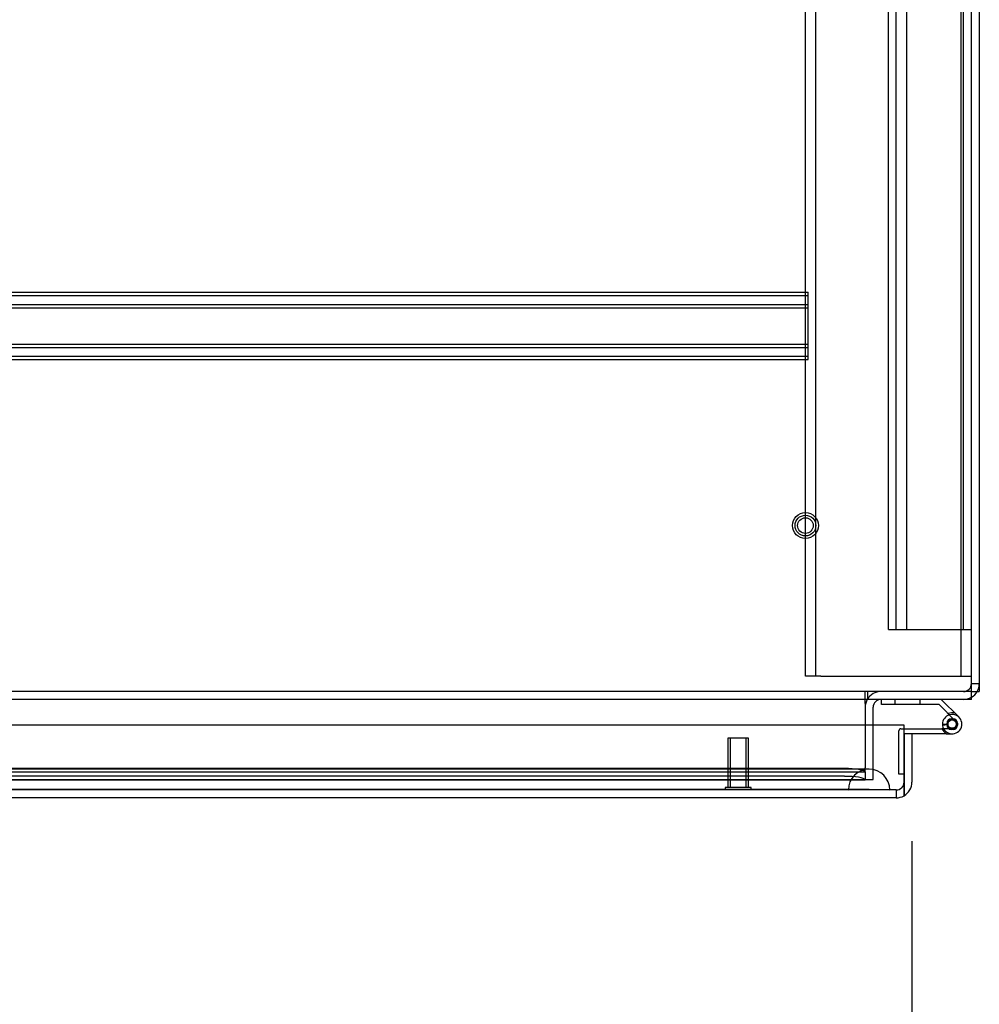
# Model space of a CAD drawing. Header units: inches. Extents: x 1 to 359, y -2 to 239.
# Tile 43 of 53: x 139 to 150, y 191 to 203. Entities that reach past the tile are written whole.
import ezdxf
from ezdxf.enums import TextEntityAlignment as Align
from ezdxf.lldxf.tags import DXFTag

# ---------------------------------------------------------------- set-up
doc = ezdxf.new("R2010")
doc.units = ezdxf.units.IN
doc.header["$MEASUREMENT"] = 0
for name, color, linetype in [('COM50677-3', 7, 'Continuous'), ('COM53964-3', 7, 'Continuous'), ('COM54746-78', 7, 'Continuous'), ('COM70215', 7, 'Continuous'), ('COM70220', 7, 'Continuous'), ('COM71196-9', 7, 'Continuous'), ('COM71298-4', 7, 'Continuous'), ('COM71299-4', 7, 'Continuous'), ('COM71301-4', 7, 'Continuous'), ('Default', 7, 'Continuous'), ('STD26258', 7, 'Continuous')]:
    doc.layers.add(name, color=color, linetype=linetype)
doc.styles.add('SEACAD_Times_New_Roman', font='times.ttf')
tags = doc.linetypes.add('HIDDEN2', pattern=[0.1875, 0.125, -0.0625]).pattern_tags.tags
tags[6:7] = [DXFTag(74, 4), DXFTag(75, 0), DXFTag(340, '0'), DXFTag(46, 0.0), DXFTag(50, 0.0), DXFTag(44, 0.0), DXFTag(45, 0.0)]
tags[4:5] = [DXFTag(74, 4), DXFTag(75, 0), DXFTag(340, '0'), DXFTag(46, 0.0), DXFTag(50, 0.0), DXFTag(44, 0.0), DXFTag(45, 0.0)]
doc.dimstyles.new('HAMMOND_(STH_-_540x360)', dxfattribs={"dimtxt": 2, "dimasz": 2.5, "dimexe": 1, "dimexo": 1, "dimgap": 0.5, "dimtad": 0, "dimtih": 1, "dimtoh": 1, "dimzin": 0, "dimdsep": 46, "dimtxsty": 'SEACAD_Times_New_Roman', "dimblk1": '_SE_FILLED', "dimblk2": '_SE_FILLED', "dimsah": 1, "dimcen": 1, "dimadec": 0, "dimazin": 0, "dimtfac": 0.8, "dimtofl": 0, "dimtmove": 0, "dimatfit": 3, "dimfxl": 1, "dimtolj": 1, "dimtzin": 0, "dimarcsym": 0})

# ---------------------------------------------------------------- blocks, each defined once
blk = doc.blocks.new('SE3')
at = {"layer": 'COM50677-3', "color": 7, "linetype": 'HIDDEN2'}
for p, q in [((148.169, 195.214), (148.169, 214.714)), ((148.294, 195.214), (148.294, 214.714)), ((150.044, 195.214), (150.044, 214.714)), ((148.354, 195.214), (148.169, 195.214)), ((148.354, 195.214), (149.984, 195.214)), ((149.984, 195.214), (150.169, 195.214))]:
    blk.add_line(p, q, dxfattribs=at)
at = {"layer": 'COM53964-3', "color": 7, "linetype": 'HIDDEN2'}
for p, q in [((149.169, 195.775), (149.169, 214.15)), ((149.264, 195.775), (149.264, 214.15)), ((149.39, 195.775), (149.39, 214.15)), ((150.074, 195.775), (150.074, 214.15)), ((149.169, 195.775), (149.307, 195.775)), ((149.307, 195.775), (150.031, 195.775)), ((150.031, 195.775), (150.169, 195.775))]:
    blk.add_line(p, q, dxfattribs=at)
at = {"layer": 'COM54746-78', "color": 7, "linetype": 'Continuous'}
for p, q in [((149.085, 194.871), (149.085, 194.933)), ((149.779, 194.871), (149.085, 194.871)), ((149.973, 194.676), (149.779, 194.871)), ((149.805, 194.933), (150.016, 194.721)), ((149.82, 194.635), (149.882, 194.635)), ((149.357, 194.58), (149.814, 194.58)), ((149.87, 194.518), (149.357, 194.518)), ((149.357, 194.518), (149.357, 194.516)), ((149.834, 194.58), (149.814, 194.58)), ((149.87, 194.518), (149.937, 194.518)), ((149.357, 194.03), (149.357, 194.03))]:
    blk.add_line(p, q, dxfattribs=at)
at = {"layer": 'COM54746-78', "color": 7, "linetype": 'HIDDEN2'}
for p, q in [((149.246, 194.933), (149.246, 194.871)), ((149.55, 194.871), (149.55, 194.933)), ((149.821, 194.624), (149.882, 194.63)), ((149.875, 194.622), (149.875, 194.647)), ((149.925, 194.697), (149.95, 194.697)), ((150, 194.647), (150, 194.622)), ((149.295, 194.03), (149.295, 194.555)), ((149.32, 194.58), (149.357, 194.58)), ((149.937, 194.58), (149.834, 194.58)), ((149.95, 194.572), (149.925, 194.572)), ((149.357, 194.03), (149.295, 194.03))]:
    blk.add_line(p, q, dxfattribs=at)
at = {"layer": 'COM54746-78', "color": 7, "linetype": 'Continuous'}
blk.add_circle((149.937, 194.635), 0.05, dxfattribs=at)
for radius, start, end in [(0.117, 107.0274, 180), (0.117, 180, 47.608), (0.055, 48.8041, 180), (0.055, 180, 48.8041), (0.135, 204.0421, 240.0736)]:
    blk.add_arc((149.937, 194.635), radius, start, end, dxfattribs=at)
at = {"layer": 'COM54746-78', "color": 7, "linetype": 'HIDDEN2'}
for centre, radius, start, end in [((149.937, 194.635), 0.135, 75.0294, 111.0142), ((149.937, 194.635), 0.117, 47.608, 107.0274), ((149.925, 194.647), 0.05, 90, 180), ((149.95, 194.647), 0.05, 0, 90), ((149.32, 194.555), 0.025, 90, 180), ((149.925, 194.622), 0.05, 180, 270), ((149.95, 194.622), 0.05, 270, 0)]:
    blk.add_arc(centre, radius, start, end, dxfattribs=at)
at = {"layer": 'COM70215', "color": 7, "linetype": 'HIDDEN2'}
for p, q in [((128.702, 199.841), (148.202, 199.841)), ((128.702, 199.801), (148.202, 199.801)), ((148.202, 199.798), (148.202, 199.841)), ((148.202, 199.071), (148.202, 199.798)), ((128.702, 199.693), (148.202, 199.693)), ((128.702, 199.653), (148.202, 199.653)), ((128.702, 199.216), (148.202, 199.216)), ((128.702, 199.176), (148.202, 199.176)), ((128.702, 199.068), (148.202, 199.068)), ((128.702, 199.028), (148.202, 199.028)), ((148.202, 199.028), (148.202, 199.071))]:
    blk.add_line(p, q, dxfattribs=at)
at = {"layer": 'COM70220', "color": 7, "linetype": 'HIDDEN2'}
for p, q in [((148.686, 194.091), (128.218, 194.091)), ((148.936, 194.091), (148.686, 194.091)), ((148.686, 193.845), (128.218, 193.845)), ((148.686, 193.843), (128.218, 193.843)), ((148.686, 193.842), (128.218, 193.842)), ((148.936, 193.845), (148.686, 193.845)), ((149.185, 193.843), (148.686, 193.843)), ((149.185, 193.842), (148.686, 193.842)), ((148.687, 193.843), (148.936, 193.845)), ((148.687, 193.842), (148.687, 193.843)), ((148.936, 193.845), (149.185, 193.843)), ((149.185, 193.843), (149.185, 193.842))]:
    blk.add_line(p, q, dxfattribs=at)
blk.add_arc((148.936, 193.841), 0.25, 0, 180, dxfattribs=at)
at = {"layer": 'COM71196-9', "color": 7, "linetype": 'Continuous'}
for p, q in [((149.357, 194.621), (127.547, 194.621)), ((149.357, 193.936), (149.357, 194.621)), ((149.452, 194.516), (149.357, 194.516)), ((149.357, 194.516), (149.357, 193.936)), ((149.452, 194.516), (149.452, 193.936)), ((149.357, 193.771), (149.357, 193.936)), ((149.357, 193.936), (149.357, 193.771)), ((149.262, 193.746), (127.642, 193.746))]:
    blk.add_line(p, q, dxfattribs=at)
at = {"layer": 'COM71196-9', "color": 7, "linetype": 'HIDDEN2'}
for q in [(127.642, 193.841), (149.262, 193.746)]:
    blk.add_line((149.262, 193.841), q, dxfattribs=at)
blk.add_arc((149.262, 193.936), 0.095, 270, 0, dxfattribs=at)
at = {"layer": 'COM71196-9', "color": 7, "linetype": 'Continuous'}
for start, end in [(300, 0), (270, 300)]:
    blk.add_arc((149.262, 193.936), 0.19, start, end, dxfattribs=at)
at = {"layer": 'COM71196-9', "color": 7, "linetype": 'HIDDEN2'}
blk.add_ellipse((149.262, 193.936), major_axis=(0, 0.095), ratio=0.999171, start_param=3.141593, end_param=4.712389, dxfattribs=at)
at = {"layer": 'COM71196-9', "color": 7, "linetype": 'Continuous'}
blk.add_ellipse((149.262, 193.936), major_axis=(0, 0.19), ratio=0.999171, start_param=3.141593, end_param=3.665191, dxfattribs=at)
at = {"layer": 'COM71298-4', "color": 7, "linetype": 'Continuous'}
for p, q in [((150.169, 195.076), (150.169, 204.633)), ((150.169, 194.933), (150.169, 195.076)), ((150.169, 194.933), (102.299, 194.933)), ((148.889, 194.885), (148.889, 194.933)), ((148.889, 194.885), (148.889, 194.621))]:
    blk.add_line(p, q, dxfattribs=at)
at = {"layer": 'COM71298-4', "color": 7, "linetype": 'HIDDEN2'}
for p, q in [((150.169, 195.028), (102.299, 195.028)), ((148.889, 194.933), (148.889, 195.028)), ((148.919, 194.933), (148.919, 195.028)), ((148.889, 194.621), (148.889, 194.106)), ((127.852, 194.058), (148.889, 194.058)), ((148.639, 194.099), (128.101, 194.099)), ((148.889, 194.059), (148.889, 194.106)), ((148.889, 194.059), (148.889, 194.059)), ((148.889, 194.059), (148.889, 193.963)), ((127.851, 193.963), (148.889, 193.963)), ((148.639, 194.006), (128.101, 194.006)), ((148.889, 193.963), (148.889, 193.965)), ((148.889, 193.963), (148.889, 193.963))]:
    blk.add_line(p, q, dxfattribs=at)
for centre in [(148.639, 194.056), (148.639, 193.962)]:
    blk.add_ellipse(centre, major_axis=(0.25, 0), ratio=0.173648, start_param=0.070105, end_param=1.570796, dxfattribs=at)
at = {"layer": 'COM71299-4', "color": 7, "linetype": 'HIDDEN2'}
blk.add_line((128.734, 193.966), (148.889, 193.966), dxfattribs=at)
at = {"layer": 'COM71301-4', "color": 7, "linetype": 'Continuous'}
for p, q in [((150.264, 204.638), (150.264, 195.028)), ((150.169, 195.028), (150.264, 195.028)), ((148.984, 194.621), (148.984, 194.838))]:
    blk.add_line(p, q, dxfattribs=at)
at = {"layer": 'COM71301-4', "color": 7, "linetype": 'HIDDEN2'}
for p, q in [((150.169, 195.123), (150.264, 195.123)), ((148.984, 193.966), (148.984, 194.621)), ((148.889, 193.966), (148.984, 193.966))]:
    blk.add_line(p, q, dxfattribs=at)
for centre, radius, start, end in [((150.074, 195.123), 0.095, 270, 0), ((150.074, 195.123), 0.19, 330, 0), ((149.079, 194.838), 0.19, 90, 150), ((150.074, 195.123), 0.19, 270, 300)]:
    blk.add_arc(centre, radius, start, end, dxfattribs=at)
at = {"layer": 'COM71301-4', "color": 7, "linetype": 'Continuous'}
for centre, radius, start, end in [((150.074, 195.123), 0.19, 300, 330), ((149.079, 194.838), 0.19, 150, 180), ((149.079, 194.838), 0.095, 90, 180)]:
    blk.add_arc(centre, radius, start, end, dxfattribs=at)
at = {"layer": 'STD26258', "color": 7, "linetype": 'HIDDEN2'}
for p, q in [((147.482, 194.466), (147.232, 194.466)), ((147.232, 194.466), (147.232, 193.872)), ((147.263, 194.466), (147.263, 193.872)), ((147.452, 194.466), (147.452, 193.872)), ((147.482, 193.872), (147.482, 194.466)), ((147.513, 193.872), (147.201, 193.872)), ((147.201, 193.872), (147.201, 193.841)), ((147.513, 193.841), (147.513, 193.872))]:
    blk.add_line(p, q, dxfattribs=at)
for radius in [0.156, 0.125, 0.0944]:
    blk.add_circle((148.169, 197.028), radius, dxfattribs=at)
blk = doc.blocks.new('DMBLK148')
at = {"layer": 'Default', "linetype": 'Continuous', "transparency": 16777216}
for points in [[(129.952, 188.842), (129.952, 189.675), (127.452, 189.259)], [(146.952, 188.842), (149.452, 189.259), (146.952, 189.675)]]:
    blk.add_hatch(color=7, dxfattribs=at).paths.add_polyline_path(points)
at = {"layer": 'Default', "color": 7, "linetype": 'Continuous', "transparency": 16777216}
for p, q in [((149.452, 193.226), (149.452, 188.259)), ((127.452, 192.936), (127.452, 188.259)), ((127.452, 189.259), (133.558, 189.259)), ((143.347, 189.259), (149.452, 189.259))]:
    blk.add_line(p, q, dxfattribs=at)
at = {"layer": 'Default', "color": 7, "linetype": 'Continuous', "transparency": 16777216, "style": 'SEACAD_Times_New_Roman'}
for s, p in [('22.00', (135.04, 190.259)), ('DOOR', (134.258, 187.259))]:
    blk.add_text(s, height=2, dxfattribs=at).set_placement(p, align=Align.TOP_LEFT)
blk = doc.blocks.new('_SE_FILLED')
at = {"color": 0}
blk.add_line((0, 0), (-1, 0), dxfattribs=at)
blk.add_solid([(0, 0), (-1, -0.1665), (-1, 0.1665), (0, 0)], dxfattribs=at)

msp = doc.modelspace()

# ---------------------------------------------------------------- block references
at = {"layer": 'Default'}
msp.add_blockref('SE3', (0, 0), dxfattribs=at)

# ---------------------------------------------------------------- dimensions: what is measured, and where the dimension line sits
at = {"layer": 'Default', "color": 7, "linetype": 'Continuous'}
dim = msp.add_linear_dim(base=(149.452, 189.259), p1=(127.452, 193.936), p2=(149.452, 194.226), text='\\A1;<>\\PDOOR', dimstyle='HAMMOND_(STH_-_540x360)', dxfattribs=at)
dim.commit()
dim.dimension.update_dxf_attribs({"geometry": 'DMBLK148', "text_midpoint": (138.452, 189.259), "dimtype": 160})

doc.saveas('drawing.dxf')
